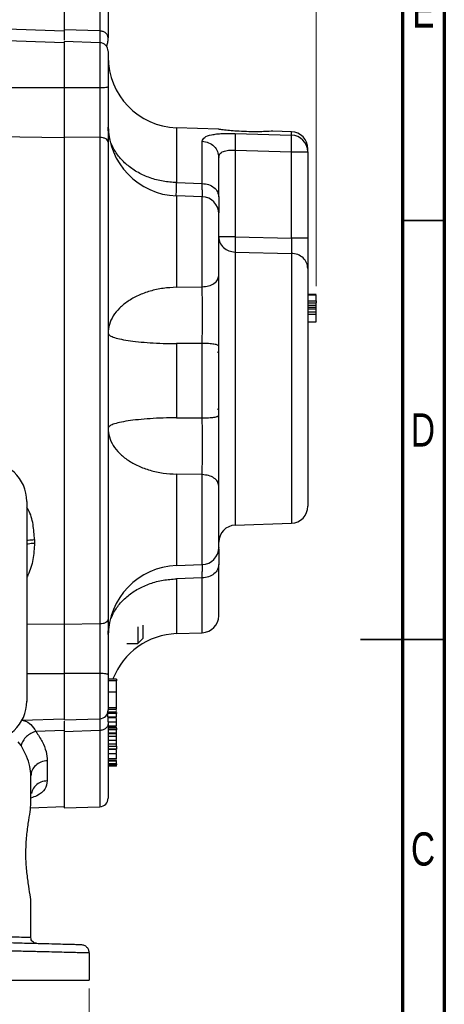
# Model space of a CAD drawing. Header units: inches. Extents: x 0.6 to 16.3, y 0.2 to 11.5.
# Tile 17 of 18: x 14.3 to 16.3, y 4.1 to 8.8. Entities that reach past the tile are written whole.
import ezdxf

# ---------------------------------------------------------------- set-up
doc = ezdxf.new("R2010")
doc.units = ezdxf.units.IN
doc.header["$MEASUREMENT"] = 0
doc.styles.add('SLDTEXTSTYLE0', font='TXT', dxfattribs={"width": 0.75})
doc.dimstyles.new('SLDDIMSTYLE3', dxfattribs={"dimtxt": 0.137795, "dimasz": 0.14, "dimexe": 0, "dimexo": 0.0625, "dimgap": 0.034449, "dimtad": 0, "dimdec": 1, "dimlfac": 1.5, "dimrnd": 1e-09, "dimzin": 12, "dimdsep": 46, "dimtxsty": 'SLDTEXTSTYLE0', "dimblk1": 'CLOSED', "dimblk2": 'CLOSED', "dimsah": 1, "dimcen": 0.09, "dimadec": 0, "dimazin": 3, "dimtfac": 1, "dimtdec": 1, "dimtofl": 0, "dimtmove": 0, "dimatfit": 3, "dimldrblk": 'CLOSED', "dimfxl": 0, "dimfrac": 2, "dimtolj": 1, "dimtzin": 12, "dimarcsym": 0})
doc.dimstyles.new('SLDDIMSTYLE4', dxfattribs={"dimtxt": 0.137795, "dimasz": 0.14, "dimexe": 0, "dimexo": 0.0625, "dimgap": 0.034449, "dimtad": 0, "dimdec": 1, "dimlfac": 1.5, "dimrnd": 1e-09, "dimzin": 4, "dimdsep": 46, "dimtxsty": 'SLDTEXTSTYLE0', "dimblk1": 'CLOSED', "dimblk2": 'CLOSED', "dimsah": 1, "dimcen": 0.09, "dimadec": 0, "dimazin": 1, "dimtfac": 1, "dimtdec": 1, "dimtofl": 0, "dimtmove": 0, "dimatfit": 3, "dimldrblk": 'CLOSED', "dimfxl": 0, "dimfrac": 2, "dimtolj": 1, "dimtzin": 12, "dimarcsym": 0})

# ---------------------------------------------------------------- blocks, each defined once
blk = doc.blocks.new('_Closed')
at = {"color": 0, "linetype": 'ByBlock', "lineweight": -2}
for p, q in [((-1, 0.166667), (0, 0)), ((-1, 0.166667), (-1, -0.166667)), ((0, 0), (-1, -0.166667)), ((0, 0), (-1, 0))]:
    blk.add_line(p, q, dxfattribs=at)
blk = doc.blocks.new('_D_8')
at = {"color": 7, "linetype": 'Continuous', "lineweight": 0}
for p, q in [((14.4414, 10.4158), (14.3995, 10.4158)), ((14.3995, 10.4158), (14.3995, 10.1971)), ((14.7469, 10.4158), (14.7889, 10.4158)), ((14.7889, 10.4158), (14.7889, 10.1971)), ((15.7368, 7.5051), (15.7368, 10.2567)), ((13.0418, 10.2174), (14.2787, 10.2174)), ((14.3995, 10.1971), (14.4414, 10.1971)), ((14.7889, 10.1971), (14.7469, 10.1971)), ((15.7368, 10.2174), (14.9097, 10.2174))]:
    blk.add_line(p, q, dxfattribs=at)
at = {"color": 7, "linetype": 'Continuous', "lineweight": 18, "xscale": 0.14, "yscale": 0.14, "rotation": 180.0000000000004}
blk.add_blockref('_Closed', (13.0418, 10.2174), dxfattribs=at)
at = {"color": 7, "linetype": 'Continuous', "lineweight": 18, "xscale": 0.14, "yscale": 0.14}
blk.add_blockref('_Closed', (15.7368, 10.2174), dxfattribs=at)
at = {"color": 7, "linetype": 'Continuous', "lineweight": 18, "char_height": 0.1378, "attachment_point": 1, "style": 'SLDTEXTSTYLE0'}
for s, insert in [('103', (14.4414, 10.3747)), ('4.0', (14.4669, 10.1685))]:
    blk.add_mtext(s, dxfattribs=dict(at, insert=insert))
blk = doc.blocks.new('_D_11')
at = {"color": 7, "linetype": 'Continuous', "lineweight": 0}
for p, q in [((11.4151, 4.2059), (11.4151, 3.7946)), ((14.6684, 4.2059), (14.6684, 3.7946)), ((13.5024, 4.0325), (13.4604, 4.0325)), ((13.4604, 4.0325), (13.4604, 3.8137)), ((13.8078, 4.0325), (13.8498, 4.0325)), ((13.8498, 4.0325), (13.8498, 3.8137)), ((11.4151, 3.834), (13.3396, 3.834)), ((13.4604, 3.8137), (13.5024, 3.8137)), ((13.8498, 3.8137), (13.8078, 3.8137)), ((14.6684, 3.834), (13.9706, 3.834))]:
    blk.add_line(p, q, dxfattribs=at)
at = {"color": 7, "linetype": 'Continuous', "lineweight": 18, "xscale": 0.14, "yscale": 0.14, "rotation": 180.0000000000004}
blk.add_blockref('_Closed', (11.4151, 3.834, 0.2998), dxfattribs=at)
at = {"color": 7, "linetype": 'Continuous', "lineweight": 18, "xscale": 0.14, "yscale": 0.14}
blk.add_blockref('_Closed', (14.6684, 3.834, 0.2998), dxfattribs=at)
at = {"color": 7, "linetype": 'Continuous', "lineweight": 18, "char_height": 0.1378, "attachment_point": 1, "style": 'SLDTEXTSTYLE0'}
for s, insert in [('124', (13.5024, 3.9913)), ('4.9', (13.5278, 3.7852))]:
    blk.add_mtext(s, dxfattribs=dict(at, insert=insert))

msp = doc.modelspace()

# ---------------------------------------------------------------- linework, layer by layer
at = {"color": 7, "linetype": 'Continuous', "lineweight": 70}
for p, q in [((16.3386, 11.4961), (16.3386, 0.1969)), ((16.1417, 11.2992), (16.1417, 0.3937))]:
    msp.add_line(p, q, dxfattribs=at)
at = {"color": 7, "linetype": 'Continuous', "lineweight": 25}
for p, q in [((14.5514, 9.0689), (14.5514, 8.7106)), ((13.0418, 8.7576), (14.5514, 8.7046)), ((14.5514, 8.6495), (13.0418, 8.7022)), ((14.7195, 8.7047), (14.5514, 8.7106)), ((14.5514, 8.7106), (14.5514, 8.7046)), ((14.7195, 8.6493), (14.5514, 8.6552)), ((14.5514, 8.6552), (14.5514, 8.4373)), ((14.5514, 8.4368), (13.0418, 8.4385)), ((14.7195, 8.4372), (14.5514, 8.4373)), ((15.2774, 8.243), (15.0798, 8.2499)), ((15.6195, 8.231), (15.5319, 8.2341)), ((14.5514, 8.2033), (13.0418, 8.2193)), ((14.7195, 8.2045), (14.5514, 8.2062)), ((14.5514, 8.2062), (14.5514, 5.9171)), ((14.7195, 8.2045), (14.7195, 5.9189)), ((15.3553, 8.2234), (15.6195, 8.2157)), ((15.2009, 7.9881), (15.2009, 8.1863)), ((15.3553, 8.1446), (15.3553, 7.7371)), ((15.3553, 8.1446), (15.6195, 8.1368)), ((15.6195, 7.7314), (15.6195, 8.1368)), ((15.6195, 8.1368), (15.6968, 8.1368)), ((15.6968, 8.1368), (15.6968, 7.7314)), ((15.0798, 7.9923), (15.2009, 7.9881)), ((15.2009, 7.9257), (15.0798, 7.9299)), ((15.3553, 7.7371), (15.6195, 7.7314)), ((15.3553, 7.6659), (15.6195, 7.66)), ((15.0798, 7.5008), (15.2009, 7.5029)), ((15.6968, 7.4667), (15.7368, 7.4667)), ((15.7368, 7.4662), (15.6968, 7.4662)), ((15.6968, 7.466), (15.7368, 7.466)), ((15.6968, 7.4658), (15.7368, 7.4658)), ((15.6968, 7.4374), (15.7368, 7.4374)), ((15.6968, 7.4273), (15.7368, 7.4273)), ((15.6968, 7.4158), (15.7368, 7.4158)), ((15.6968, 7.4068), (15.7368, 7.4068)), ((15.7368, 7.398), (15.6968, 7.398)), ((15.7368, 7.3833), (15.6968, 7.3833)), ((15.7368, 7.3724), (15.6968, 7.3724)), ((15.6968, 7.3385), (15.7368, 7.3385)), ((15.2009, 7.2367), (15.0798, 7.2359)), ((15.0798, 7.2359), (15.0798, 6.8875)), ((15.2009, 6.8866), (15.2009, 7.2367)), ((15.2781, 7.1904), (15.2718, 7.1966)), ((15.2718, 6.9268), (15.2781, 6.9329)), ((15.0798, 6.8875), (15.2009, 6.8866)), ((15.2009, 6.6204), (15.0798, 6.6225)), ((14.3758, 6.495), (14.3758, 5.5555)), ((15.3553, 6.3831), (15.6195, 6.3923)), ((14.4123, 6.315), (14.4123, 6.2987)), ((15.0798, 6.1934), (15.2009, 6.1976)), ((15.2009, 6.1353), (15.0798, 6.131)), ((14.7195, 5.9189), (14.5514, 5.9171)), ((14.8974, 5.9051), (14.8974, 5.8269)), ((14.9234, 5.8529), (14.9234, 5.9129)), ((15.0798, 5.8735), (15.2009, 5.8777)), ((14.8974, 5.8269), (14.9234, 5.8529)), ((14.8464, 5.8269), (14.8974, 5.8269)), ((14.7195, 5.6861), (14.5514, 5.686)), ((14.5514, 5.686), (14.5514, 5.4682)), ((14.7981, 5.6597), (14.7581, 5.6597)), ((14.7981, 5.652), (14.7581, 5.652)), ((14.7981, 5.6002), (14.7981, 5.652)), ((14.7581, 5.6002), (14.7981, 5.6002)), ((14.7581, 5.5266), (14.7981, 5.5266)), ((14.7581, 5.5181), (14.7981, 5.5181)), ((14.3531, 5.4669), (14.5514, 5.4739)), ((14.5514, 5.4682), (14.7195, 5.4741)), ((14.7981, 5.5039), (14.7581, 5.5039)), ((14.7981, 5.4984), (14.7581, 5.4984)), ((14.7981, 5.4808), (14.7581, 5.4808)), ((14.7581, 5.48), (14.7981, 5.48)), ((14.7581, 5.4598), (14.7581, 5.4515)), ((14.7581, 5.4585), (14.7981, 5.4585)), ((14.5514, 5.4188), (14.4187, 5.4141)), ((14.5514, 5.4188), (14.5514, 5.4128)), ((14.7195, 5.4187), (14.5514, 5.4128)), ((14.5514, 5.4128), (14.5514, 5.0545)), ((14.7581, 5.4397), (14.7981, 5.4397)), ((14.7581, 5.4361), (14.7981, 5.4361)), ((14.7981, 5.429), (14.7581, 5.429)), ((14.7981, 5.4224), (14.7581, 5.4224)), ((14.7981, 5.4301), (14.7981, 5.4336)), ((14.7981, 5.4054), (14.7581, 5.4054)), ((14.7581, 5.4051), (14.7981, 5.4051)), ((14.7581, 5.3912), (14.7981, 5.3912)), ((14.7581, 5.3728), (14.7981, 5.3728)), ((14.7981, 5.3912), (14.7981, 5.4037)), ((14.7981, 5.356), (14.7981, 5.3712)), ((14.7581, 5.356), (14.7981, 5.356)), ((14.7581, 5.3444), (14.7981, 5.3444)), ((14.7981, 5.3306), (14.7581, 5.3306)), ((14.7981, 5.3293), (14.7581, 5.3293)), ((14.4723, 5.2763), (14.4723, 5.1823)), ((14.7581, 5.3101), (14.7981, 5.3101)), ((14.7981, 5.2854), (14.7581, 5.2854)), ((14.7581, 5.2784), (14.7981, 5.2784)), ((14.7581, 5.2761), (14.7981, 5.2761)), ((14.7981, 5.2626), (14.7581, 5.2626)), ((14.7981, 5.2571), (14.7581, 5.2571)), ((14.7981, 5.2511), (14.7581, 5.2511)), ((14.3951, 5.0771), (14.3951, 5.205)), ((14.3937, 5.0555), (14.5514, 5.0611)), ((14.5514, 5.0545), (14.7195, 5.0603)), ((14.3951, 4.4455), (14.3951, 4.6068)), ((14.6684, 4.3734), (14.6684, 4.2453)), ((13.8787, 4.2453), (14.6684, 4.2453))]:
    msp.add_line(p, q, dxfattribs=at)
at = {"color": 8, "linetype": 'Continuous', "lineweight": 25}
for p, q in [((14.7195, 9.063), (14.7195, 8.7047)), ((14.7195, 8.6493), (14.7195, 8.4372)), ((15.0798, 8.2499), (15.0798, 7.9923)), ((15.6195, 8.2157), (15.6195, 8.231)), ((15.0798, 7.9299), (15.0798, 7.5008)), ((15.2009, 7.5029), (15.2009, 7.9257)), ((15.3553, 7.6659), (15.3553, 6.3831)), ((15.6195, 7.66), (15.6195, 6.3923)), ((15.0798, 6.6225), (15.0798, 6.1934)), ((15.2009, 6.1976), (15.2009, 6.6204)), ((15.0798, 6.131), (15.0798, 5.8735)), ((15.2009, 5.8777), (15.2009, 6.1353)), ((14.3758, 5.9182), (14.5514, 5.92)), ((14.3758, 5.6865), (14.5514, 5.6866)), ((14.7195, 5.6861), (14.7195, 5.4741)), ((14.7195, 5.4187), (14.7195, 5.0603)), ((14.3489, 5.3484), (14.3351, 5.3648))]:
    msp.add_line(p, q, dxfattribs=at)
at = {"color": 7, "linetype": 'Continuous', "lineweight": 35}
for p, q in [((16.1417, 7.815), (16.3386, 7.815)), ((16.3386, 5.8465), (15.9449, 5.8465)), ((16.1417, 5.8465), (16.3386, 5.8465))]:
    msp.add_line(p, q, dxfattribs=at)
at = {"color": 7, "linetype": 'Continuous', "lineweight": 25}
for centre, radius, start, end in [((14.7181, 8.6093), 0.04, 0, 88), ((15.0914, 8.583), 0.3333, 180, 268), ((15.0914, 8.2631), 0.3333, 180, 268), ((15.6168, 8.1511), 0.08, 0, 88), ((15.6173, 8.1363), 0.0794, 0.364, 88.394), ((15.1981, 7.8457), 0.08, 360, 88), ((15.6168, 6.4723), 0.08, 272, 0), ((15.3581, 6.3031), 0.08, 92, 180), ((15.1981, 6.2776), 0.08, 272, 0), ((15.0914, 5.8603), 0.3333, 92, 180), ((15.1981, 5.9576), 0.08, 272, 0), ((15.0914, 5.5403), 0.3333, 92, 158.804), ((14.7181, 5.514), 0.04, 272, 0), ((14.7181, 5.1003), 0.04, 272, 0)]:
    msp.add_arc(centre, radius, start, end, dxfattribs=at)
for centre, major_axis, start_param, end_param in [((14.1632, 6.489), (0.2087, 0.0437), 6.091166, 7.631805), ((14.1632, 5.5615), (0.2087, -0.0437), 4.934566, 6.475204)]:
    msp.add_ellipse(centre, major_axis=major_axis, ratio=0.927683, start_param=start_param, end_param=end_param, dxfattribs=at)
for points, knots in [([(14.7581, 9.023), (14.7581, 9.021), (14.7581, 9.0169), (14.7581, 8.984), (14.7581, 8.9327), (14.7581, 8.8624), (14.7581, 8.7769), (14.7581, 8.7067), (14.7581, 8.6718)], [0, 0, 0, 0, 0.171594, 0.342271, 0.511803, 0.677325, 0.840122, 1, 1, 1, 1]), ([(14.5514, 8.7106), (14.5514, 8.6995), (14.5514, 8.6789), (14.5514, 8.6639), (14.5514, 8.6609), (14.5514, 8.6608)], [0, 0, 0, 0, 0.531306, 0.983851, 1, 1, 1, 1]), ([(14.7502, 8.6356), (14.7512, 8.6361), (14.7534, 8.6373), (14.7555, 8.6455), (14.7571, 8.6543), (14.758, 8.663), (14.7581, 8.6688), (14.7581, 8.6714)], [0, 0, 0, 0, 0.198622, 0.477958, 0.693876, 0.858994, 1, 1, 1, 1]), ([(14.7581, 8.6084), (14.7581, 8.6086), (14.7581, 8.6093), (14.7581, 8.6024), (14.7581, 8.588), (14.7581, 8.5668), (14.7581, 8.5403), (14.7581, 8.5095), (14.7581, 8.476), (14.7581, 8.4535), (14.7581, 8.4424)], [0, 0, 0, 0, 0.057222, 0.19342, 0.329618, 0.46228, 0.594942, 0.73114, 0.867338, 1, 1, 1, 1]), ([(14.5514, 8.4373), (14.5514, 8.4157), (14.5514, 8.3756), (14.5514, 8.3171), (14.5514, 8.2601), (14.5514, 8.2251), (14.5514, 8.2062)], [0, 0, 0, 0, 0.266854, 0.494133, 0.728007, 1, 1, 1, 1]), ([(14.7195, 8.4372), (14.7195, 8.4187), (14.7196, 8.3856), (14.7196, 8.3414), (14.7196, 8.3049), (14.7196, 8.2762), (14.7196, 8.2489), (14.7195, 8.2259), (14.7195, 8.2108), (14.7195, 8.2045)], [0, 0, 0, 0, 0.2271673, 0.4056622, 0.5434047, 0.6819465, 0.778223, 0.9068661, 1, 1, 1, 1]), ([(14.7581, 8.4424), (14.7581, 8.4195), (14.7581, 8.3738), (14.7581, 8.3056), (14.7581, 8.2401), (14.7581, 8.2011), (14.7581, 8.1816)], [0, 0, 0, 0, 0.2500054, 0.5000378, 0.7499991, 1, 1, 1, 1]), ([(15.3288, 8.2365), (15.318, 8.2377), (15.2963, 8.2401), (15.2785, 8.2427), (15.2777, 8.2428), (15.2774, 8.2428)], [0, 0, 0, 0, 0.362246, 0.724566, 1, 1, 1, 1]), ([(15.5319, 8.2339), (15.532, 8.2339), (15.5321, 8.2339), (15.5169, 8.233), (15.4899, 8.2317), (15.4524, 8.231), (15.4083, 8.2315), (15.3647, 8.2335), (15.3399, 8.2356), (15.3288, 8.2365)], [0, 0, 0, 0, 0.094828, 0.238323, 0.385073, 0.538535, 0.699153, 0.864965, 1, 1, 1, 1]), ([(15.2009, 8.1863), (15.203, 8.1928), (15.2071, 8.2058), (15.236, 8.2159), (15.2673, 8.2209), (15.2945, 8.223), (15.3242, 8.224), (15.345, 8.2236), (15.3553, 8.2234)], [0, 0, 0, 0, 0.257226, 0.510047, 0.635106, 0.757972, 0.879731, 1, 1, 1, 1]), ([(15.3553, 8.2234), (15.3555, 8.2208), (15.356, 8.2157), (15.3562, 8.1971), (15.356, 8.1726), (15.3555, 8.1539), (15.3553, 8.1446)], [0, 0, 0, 0, 0.250114, 0.5, 0.749886, 1, 1, 1, 1]), ([(15.6195, 8.1368), (15.6198, 8.1458), (15.6203, 8.1646), (15.6205, 8.1878), (15.6204, 8.2027), (15.62, 8.2117), (15.6197, 8.2143), (15.6195, 8.2157)], [0, 0, 0, 0, 0.241771, 0.499322, 0.700331, 0.837915, 1, 1, 1, 1]), ([(14.7581, 8.1816), (14.7581, 8.1285), (14.7581, 8.0212), (14.7581, 7.8466), (14.7581, 7.6615), (14.7581, 7.467), (14.7581, 7.2659), (14.7581, 7.0617), (14.7581, 6.8575), (14.7581, 6.6563), (14.7581, 6.4618), (14.7581, 6.2767), (14.7581, 6.1022), (14.7581, 5.9949), (14.7581, 5.9417)], [0, 0, 0, 0, 0.079937, 0.161332, 0.244098, 0.328859, 0.414198, 0.5, 0.585797, 0.671136, 0.755901, 0.838663, 0.920061, 1, 1, 1, 1]), ([(15.2781, 8.1103), (15.2791, 8.1164), (15.2805, 8.1254), (15.29, 8.134), (15.2993, 8.1389), (15.3108, 8.1423), (15.3241, 8.1443), (15.3391, 8.1452), (15.3498, 8.1448), (15.3553, 8.1446)], [0, 0, 0, 0, 0.264937, 0.392212, 0.51681, 0.632975, 0.751696, 0.873788, 1, 1, 1, 1]), ([(15.6968, 8.1368), (15.6968, 8.1424), (15.6968, 8.1509), (15.6968, 8.1498), (15.6968, 8.1495)], [0, 0, 0, 0, 0.666557, 1, 1, 1, 1]), ([(15.2781, 7.9255), (15.2781, 7.9514), (15.2781, 8.003), (15.2781, 8.0652), (15.2781, 8.0953), (15.2781, 8.1103)], [0, 0, 0, 0, 0.33326, 0.666756, 1, 1, 1, 1]), ([(15.2781, 7.9255), (15.2781, 7.9083), (15.2781, 7.8756), (15.2781, 7.8589), (15.2781, 7.851)], [0, 0, 0, 0, 0.526802, 1, 1, 1, 1]), ([(15.2781, 7.555), (15.2781, 7.5694), (15.2781, 7.5989), (15.2781, 7.6532), (15.2781, 7.7083), (15.2781, 7.759), (15.2781, 7.8017), (15.2781, 7.8317), (15.2781, 7.8461), (15.2781, 7.8443), (15.2781, 7.8439)], [0, 0, 0, 0, 0.131913, 0.270348, 0.408783, 0.540696, 0.672609, 0.811044, 0.949479, 1, 1, 1, 1]), ([(15.3553, 7.7371), (15.3552, 7.7298), (15.3549, 7.7152), (15.3548, 7.6949), (15.3549, 7.6775), (15.3552, 7.6698), (15.3553, 7.6659)], [0, 0, 0, 0, 0.250045, 0.5, 0.749955, 1, 1, 1, 1]), ([(15.6195, 7.7314), (15.6197, 7.7219), (15.62, 7.7058), (15.6201, 7.6854), (15.6199, 7.6702), (15.6197, 7.6633), (15.6195, 7.66)], [0, 0, 0, 0, 0.322493, 0.543184, 0.777777, 1, 1, 1, 1]), ([(15.6968, 7.7314), (15.6968, 7.7167), (15.6968, 7.6872), (15.6968, 7.6466), (15.6968, 7.6115), (15.6968, 7.5962), (15.6968, 7.5885)], [0, 0, 0, 0, 0.249845, 0.499687, 0.749639, 1, 1, 1, 1]), ([(15.6968, 7.5885), (15.6968, 7.5732), (15.6968, 7.542), (15.6968, 7.4777), (15.6968, 7.4007), (15.6968, 7.3122), (15.6968, 7.2163), (15.6968, 7.1173), (15.6968, 7.0196), (15.6968, 6.9253), (15.6968, 6.8345), (15.6968, 6.7476), (15.6968, 6.6671), (15.6968, 6.5971), (15.6968, 6.5408), (15.6968, 6.501), (15.6968, 6.4766), (15.6968, 6.4737), (15.6968, 6.4723)], [0, 0, 0, 0, 0.059425, 0.12141, 0.185227, 0.25, 0.314773, 0.37859, 0.440575, 0.5, 0.559425, 0.62141, 0.685227, 0.75, 0.814773, 0.87859, 0.940575, 1, 1, 1, 1]), ([(15.2781, 7.2249), (15.2781, 7.2545), (15.2781, 7.3135), (15.2781, 7.4013), (15.2781, 7.4843), (15.2781, 7.5315), (15.2781, 7.555)], [0, 0, 0, 0, 0.250628, 0.501002, 0.750578, 1, 1, 1, 1]), ([(15.2009, 7.2367), (15.2009, 7.2424), (15.2009, 7.2547), (15.201, 7.2758), (15.2011, 7.2971), (15.2011, 7.3187), (15.2011, 7.341), (15.2012, 7.3778), (15.2011, 7.4201), (15.201, 7.4659), (15.2009, 7.49), (15.2009, 7.5029)], [0, 0, 0, 0, 0.060179, 0.130114, 0.222338, 0.283412, 0.357901, 0.457617, 0.677462, 0.826936, 1, 1, 1, 1]), ([(15.7368, 7.4374), (15.7368, 7.4381), (15.7368, 7.4412), (15.7368, 7.4477), (15.7368, 7.4567), (15.7368, 7.4639), (15.7368, 7.4653), (15.7368, 7.4658)], [0, 0, 0, 0, 0.04482, 0.175114, 0.424426, 0.780644, 1, 1, 1, 1]), ([(15.7368, 7.4374), (15.7368, 7.4364), (15.7368, 7.4342), (15.7368, 7.4312), (15.7368, 7.4289), (15.7368, 7.4276), (15.7368, 7.4274), (15.7368, 7.4273)], [0, 0, 0, 0, 0.191312, 0.462459, 0.755434, 0.8996, 1, 1, 1, 1]), ([(15.7368, 7.4158), (15.7368, 7.4161), (15.7368, 7.4167), (15.7368, 7.4206), (15.7368, 7.4244), (15.7368, 7.4271), (15.7368, 7.4273)], [0, 0, 0, 0, 0.235564, 0.592192, 0.968372, 1, 1, 1, 1]), ([(15.7368, 7.4068), (15.7368, 7.4074), (15.7368, 7.4088), (15.7368, 7.4112), (15.7368, 7.4136), (15.7368, 7.4155), (15.7368, 7.4157), (15.7368, 7.4158)], [0, 0, 0, 0, 0.104067, 0.25608, 0.507447, 0.772481, 1, 1, 1, 1]), ([(15.7368, 7.398), (15.7368, 7.3981), (15.7368, 7.3983), (15.7368, 7.3999), (15.7368, 7.4023), (15.7368, 7.4047), (15.7368, 7.4061), (15.7368, 7.4068)], [0, 0, 0, 0, 0.177049, 0.431906, 0.692915, 0.862697, 1, 1, 1, 1]), ([(15.7368, 7.3833), (15.7368, 7.3834), (15.7368, 7.386), (15.7368, 7.3906), (15.7368, 7.3956), (15.7368, 7.3982), (15.7368, 7.3985), (15.7368, 7.3986)], [0, 0, 0, 0, 0.006326, 0.315179, 0.634443, 0.855798, 1, 1, 1, 1]), ([(15.7368, 7.3724), (15.7368, 7.3734), (15.7368, 7.3756), (15.7368, 7.379), (15.7368, 7.3817), (15.7368, 7.3831), (15.7368, 7.3833), (15.7368, 7.3833)], [0, 0, 0, 0, 0.170527, 0.405102, 0.725018, 0.902481, 1, 1, 1, 1]), ([(15.7368, 7.3385), (15.7368, 7.3389), (15.7368, 7.3399), (15.7368, 7.3468), (15.7368, 7.3563), (15.7368, 7.3648), (15.7368, 7.3694), (15.7368, 7.3717), (15.7368, 7.3724)], [0, 0, 0, 0, 0.144908, 0.42914, 0.737486, 0.875606, 0.96337, 1, 1, 1, 1]), ([(15.2781, 6.5683), (15.2781, 6.5919), (15.2781, 6.639), (15.2781, 6.722), (15.2781, 6.8098), (15.2781, 6.8689), (15.2781, 6.8984)], [0, 0, 0, 0, 0.2494223, 0.4989982, 0.7493725, 1, 1, 1, 1]), ([(15.2009, 6.6204), (15.2009, 6.6333), (15.201, 6.6574), (15.2011, 6.7032), (15.2012, 6.7455), (15.2011, 6.7823), (15.2011, 6.8046), (15.2011, 6.8297), (15.201, 6.8568), (15.2009, 6.8778), (15.2009, 6.8866)], [0, 0, 0, 0, 0.173075, 0.322557, 0.542416, 0.642138, 0.716632, 0.777709, 0.906675, 1, 1, 1, 1]), ([(15.2781, 6.2795), (15.2781, 6.279), (15.2781, 6.2772), (15.2781, 6.2917), (15.2781, 6.3216), (15.2781, 6.3643), (15.2781, 6.415), (15.2781, 6.4701), (15.2781, 6.5244), (15.2781, 6.5539), (15.2781, 6.5683)], [0, 0, 0, 0, 0.0505214, 0.1889563, 0.3273911, 0.4593042, 0.5912172, 0.7296521, 0.8680869, 1, 1, 1, 1]), ([(15.2781, 6.2723), (15.2781, 6.2644), (15.2781, 6.2477), (15.2781, 6.215), (15.2781, 6.1978)], [0, 0, 0, 0, 0.473198, 1, 1, 1, 1]), ([(15.2009, 6.1353), (15.2009, 6.145), (15.201, 6.1632), (15.2011, 6.1848), (15.2011, 6.1931), (15.2012, 6.1978)], [0, 0, 0, 0, 0.342081, 0.637532, 1, 1, 1, 1]), ([(15.2781, 5.9576), (15.2781, 5.9591), (15.2781, 5.9619), (15.2781, 5.9848), (15.2781, 6.0203), (15.2781, 6.0687), (15.2781, 6.1269), (15.2781, 6.1744), (15.2781, 6.1978)], [0, 0, 0, 0, 0.1727542, 0.344354, 0.5145129, 0.6797542, 0.8416516, 1, 1, 1, 1]), ([(14.7581, 5.9417), (14.7581, 5.9222), (14.7581, 5.8833), (14.7581, 5.8177), (14.7581, 5.7495), (14.7581, 5.7038), (14.7581, 5.681)], [0, 0, 0, 0, 0.250005, 0.500038, 0.749999, 1, 1, 1, 1]), ([(14.5514, 5.9171), (14.5514, 5.8986), (14.5514, 5.8644), (14.5514, 5.808), (14.5514, 5.7491), (14.5514, 5.7081), (14.5514, 5.686)], [0, 0, 0, 0, 0.266835, 0.494114, 0.727989, 1, 1, 1, 1]), ([(14.7195, 5.9189), (14.7195, 5.9032), (14.7196, 5.8752), (14.7196, 5.8332), (14.7196, 5.7975), (14.7196, 5.7673), (14.7196, 5.7377), (14.7195, 5.7117), (14.7195, 5.6937), (14.7195, 5.6861)], [0, 0, 0, 0, 0.227167, 0.405662, 0.543405, 0.681947, 0.778223, 0.906866, 1, 1, 1, 1]), ([(14.7581, 5.681), (14.7581, 5.6699), (14.7581, 5.6473), (14.7581, 5.6138), (14.7581, 5.583), (14.7581, 5.5565), (14.7581, 5.5353), (14.7581, 5.521), (14.7581, 5.514), (14.7581, 5.5147), (14.7581, 5.5149)], [0, 0, 0, 0, 0.132662, 0.26886, 0.405058, 0.53772, 0.670382, 0.80658, 0.942778, 1, 1, 1, 1]), ([(14.7981, 5.6596), (14.7981, 5.6592), (14.7981, 5.6583), (14.7981, 5.6554), (14.7981, 5.6529), (14.7981, 5.652)], [0, 0, 0, 0, 0.341619, 0.763154, 1, 1, 1, 1]), ([(14.7981, 5.5266), (14.7981, 5.5308), (14.7981, 5.5388), (14.7981, 5.5563), (14.7981, 5.5745), (14.7981, 5.5895), (14.7981, 5.5974), (14.7981, 5.6002)], [0, 0, 0, 0, 0.248795, 0.468887, 0.685432, 0.891129, 1, 1, 1, 1]), ([(14.7981, 5.5333), (14.7981, 5.5339), (14.7981, 5.5369), (14.7981, 5.5409), (14.7981, 5.5439), (14.7981, 5.5447)], [0, 0, 0, 0, 0.1748987, 0.7763912, 1, 1, 1, 1]), ([(14.7981, 5.5182), (14.7981, 5.5182), (14.7981, 5.5179), (14.7981, 5.5201), (14.7981, 5.5241), (14.7981, 5.5266)], [0, 0, 0, 0, 0.035563, 0.414033, 1, 1, 1, 1]), ([(14.7981, 5.5086), (14.7981, 5.5094), (14.7981, 5.5107), (14.7981, 5.5125), (14.7981, 5.5131)], [0, 0, 0, 0, 0.624666, 1, 1, 1, 1]), ([(14.5514, 5.4625), (14.5514, 5.4573), (14.5514, 5.446), (14.5514, 5.4245), (14.5514, 5.4128)], [0, 0, 0, 0, 0.4571153, 1, 1, 1, 1]), ([(14.7581, 5.4598), (14.7581, 5.461), (14.758, 5.4671), (14.7579, 5.4757), (14.7575, 5.4853), (14.7567, 5.4944), (14.7559, 5.4986), (14.7548, 5.499), (14.7545, 5.4991)], [0, 0, 0, 0, 0.04898, 0.239856, 0.408157, 0.615562, 0.877955, 1, 1, 1, 1]), ([(14.7981, 5.5038), (14.7981, 5.5033), (14.7981, 5.5025), (14.7981, 5.5003), (14.7981, 5.4989), (14.7981, 5.4984)], [0, 0, 0, 0, 0.557966, 0.836294, 1, 1, 1, 1]), ([(14.7981, 5.4808), (14.7981, 5.4815), (14.7981, 5.4831), (14.7981, 5.4871), (14.7981, 5.4915), (14.7981, 5.4955), (14.7981, 5.4975), (14.7981, 5.4984)], [0, 0, 0, 0, 0.15671, 0.401174, 0.666276, 0.851909, 1, 1, 1, 1]), ([(14.7981, 5.4825), (14.7981, 5.4833), (14.7981, 5.4865), (14.7981, 5.4903), (14.7981, 5.4929), (14.7981, 5.4933)], [0, 0, 0, 0, 0.242737, 0.869496, 1, 1, 1, 1]), ([(14.7981, 5.4585), (14.7981, 5.4609), (14.7981, 5.4662), (14.7981, 5.4722), (14.7981, 5.4754)], [0, 0, 0, 0, 0.46909, 1, 1, 1, 1]), ([(14.7981, 5.4397), (14.7981, 5.4411), (14.7981, 5.4437), (14.7981, 5.4495), (14.7981, 5.4552), (14.7981, 5.4585)], [0, 0, 0, 0, 0.2924, 0.585087, 1, 1, 1, 1]), ([(14.4187, 5.4141), (14.4107, 5.4114), (14.3946, 5.4061), (14.3735, 5.3902), (14.3568, 5.3705), (14.3515, 5.3558), (14.3489, 5.3484)], [0, 0, 0, 0, 0.249997, 0.499993, 0.749996, 1, 1, 1, 1]), ([(14.4187, 5.4141), (14.4292, 5.398), (14.4502, 5.3659), (14.4685, 5.3193), (14.471, 5.2906), (14.4723, 5.2763)], [0, 0, 0, 0, 0.334788, 0.668987, 1, 1, 1, 1]), ([(14.7581, 5.4515), (14.7581, 5.4167), (14.7581, 5.3464), (14.7581, 5.2609), (14.7581, 5.1906), (14.7581, 5.1393), (14.7581, 5.1064), (14.7581, 5.1023), (14.7581, 5.1003)], [0, 0, 0, 0, 0.159873, 0.3226643, 0.488197, 0.6577181, 0.8283959, 1, 1, 1, 1]), ([(14.7981, 5.4289), (14.7981, 5.4289), (14.7981, 5.4286), (14.7981, 5.4268), (14.7981, 5.4244), (14.7981, 5.4229), (14.7981, 5.4224)], [0, 0, 0, 0, 0.045802, 0.583846, 0.845878, 1, 1, 1, 1]), ([(14.7981, 5.4054), (14.7981, 5.4059), (14.7981, 5.4073), (14.7981, 5.4111), (14.7981, 5.4154), (14.7981, 5.4193), (14.7981, 5.4214), (14.7981, 5.4224)], [0, 0, 0, 0, 0.15671, 0.401174, 0.666276, 0.851909, 1, 1, 1, 1]), ([(14.7981, 5.3728), (14.7981, 5.3732), (14.7981, 5.3741), (14.7981, 5.3774), (14.7981, 5.3822), (14.7981, 5.3873), (14.7981, 5.3902), (14.7981, 5.3912)], [0, 0, 0, 0, 0.122482, 0.301752, 0.57769, 0.860686, 1, 1, 1, 1]), ([(14.7981, 5.3728), (14.7981, 5.3726), (14.7981, 5.3723), (14.7981, 5.3727), (14.7981, 5.3728)], [0, 0, 0, 0, 0.717897, 1, 1, 1, 1]), ([(14.3951, 5.205), (14.394, 5.2199), (14.3918, 5.2497), (14.3761, 5.298), (14.358, 5.3315), (14.3489, 5.3484)], [0, 0, 0, 0, 0.329707, 0.661662, 1, 1, 1, 1]), ([(14.7981, 5.3444), (14.7981, 5.3453), (14.7981, 5.3479), (14.7981, 5.3517), (14.7981, 5.3546), (14.7981, 5.356)], [0, 0, 0, 0, 0.218061, 0.607467, 1, 1, 1, 1]), ([(14.7981, 5.3444), (14.7981, 5.3437), (14.7981, 5.3418), (14.7981, 5.338), (14.7981, 5.3343), (14.7981, 5.3315), (14.7981, 5.3308), (14.7981, 5.3306)], [0, 0, 0, 0, 0.116766, 0.316948, 0.687458, 0.870936, 1, 1, 1, 1]), ([(14.7981, 5.3312), (14.7981, 5.331), (14.7981, 5.3304), (14.7981, 5.3303), (14.7981, 5.3305), (14.7981, 5.3306)], [0, 0, 0, 0, 0.401746, 0.89204, 1, 1, 1, 1]), ([(14.7981, 5.3101), (14.7981, 5.3104), (14.7981, 5.3112), (14.7981, 5.3143), (14.7981, 5.3198), (14.7981, 5.3245), (14.7981, 5.3272)], [0, 0, 0, 0, 0.131408, 0.309945, 0.60289, 1, 1, 1, 1]), ([(14.7981, 5.3101), (14.7981, 5.3099), (14.7981, 5.3098), (14.7981, 5.3101), (14.7981, 5.3101)], [0, 0, 0, 0, 0.934648, 1, 1, 1, 1]), ([(14.7981, 5.2967), (14.7981, 5.297), (14.7981, 5.2975), (14.7981, 5.3003), (14.7981, 5.3036), (14.7981, 5.3063), (14.7981, 5.307)], [0, 0, 0, 0, 0.180552, 0.445096, 0.846023, 1, 1, 1, 1]), ([(14.7981, 5.2854), (14.7981, 5.2857), (14.7981, 5.2864), (14.7981, 5.2894), (14.7981, 5.293), (14.7981, 5.2967), (14.7981, 5.2989), (14.7981, 5.2999)], [0, 0, 0, 0, 0.15671, 0.401174, 0.666276, 0.851909, 1, 1, 1, 1]), ([(14.7981, 5.2784), (14.7981, 5.2786), (14.7981, 5.2788), (14.7981, 5.2808), (14.7981, 5.281)], [0, 0, 0, 0, 0.9220309, 1, 1, 1, 1]), ([(14.7981, 5.2626), (14.7981, 5.2642), (14.7981, 5.2665), (14.7981, 5.2714), (14.7981, 5.2744), (14.7981, 5.2759), (14.7981, 5.2761)], [0, 0, 0, 0, 0.50378, 0.737382, 0.971834, 1, 1, 1, 1]), ([(14.7981, 5.2626), (14.7981, 5.2621), (14.7981, 5.2612), (14.7981, 5.2592), (14.7981, 5.2578), (14.7981, 5.2571)], [0, 0, 0, 0, 0.409669, 0.69267, 1, 1, 1, 1]), ([(14.7981, 5.2511), (14.7981, 5.2512), (14.7981, 5.2514), (14.7981, 5.2525), (14.7981, 5.2542), (14.7981, 5.2558), (14.7981, 5.2567), (14.7981, 5.2571)], [0, 0, 0, 0, 0.1422185, 0.3702958, 0.7054741, 0.8758511, 1, 1, 1, 1]), ([(14.3951, 4.6068), (14.3951, 4.6068), (14.3951, 4.6173), (14.392, 4.6446), (14.3826, 4.7009), (14.3739, 4.7682), (14.3704, 4.8419), (14.374, 4.9157), (14.3825, 4.9828), (14.3924, 5.0401), (14.3942, 5.0647), (14.3951, 5.0771)], [0, 0, 0, 0, 0.000001, 0.126038, 0.251233, 0.375846, 0.499996, 0.624157, 0.748767, 0.873963, 1, 1, 1, 1]), ([(14.3951, 4.4455), (14.393, 4.4455), (14.3887, 4.4456), (14.3545, 4.4466), (14.3023, 4.448), (14.2526, 4.4494), (14.227, 4.4501)], [0, 0, 0, 0, 0.2481, 0.499972, 0.743513, 1, 1, 1, 1]), ([(13.8777, 4.433), (13.9089, 4.4322), (13.9722, 4.4306), (14.0664, 4.4281), (14.1601, 4.4256), (14.2508, 4.4233), (14.3361, 4.421), (14.4133, 4.419), (14.4804, 4.4173), (14.5359, 4.4158), (14.5787, 4.4147), (14.6083, 4.4139), (14.6262, 4.4134), (14.6284, 4.4134), (14.6295, 4.4134)], [0, 0, 0, 0, 0.0780321, 0.1583142, 0.2407101, 0.326281, 0.4127917, 0.5000535, 0.5873012, 0.6738003, 0.7593637, 0.8417273, 0.9219894, 1, 1, 1, 1]), ([(14.6684, 4.3734), (14.6672, 4.3734), (14.6649, 4.3735), (14.6454, 4.374), (14.6166, 4.3747), (14.5808, 4.3756), (14.5411, 4.3766), (14.4942, 4.3777), (14.4491, 4.3788), (14.409, 4.3798), (14.3761, 4.3807), (14.3405, 4.3815), (14.3025, 4.3825), (14.2618, 4.3835), (14.2187, 4.3846), (14.1633, 4.386), (14.0897, 4.3878), (13.9913, 4.3903), (13.9182, 4.3921), (13.8787, 4.3931)], [0, 0, 0, 0, 0.079768, 0.160951, 0.243549, 0.306446, 0.370139, 0.43463, 0.49992, 0.534019, 0.569107, 0.605181, 0.642244, 0.680293, 0.719331, 0.759355, 0.825954, 0.906172, 1, 1, 1, 1])]:
    msp.add_open_spline(points, degree=3, knots=knots, dxfattribs=at)
for points in [[(14.7581, 8.6718), (14.7575, 8.676), (14.7564, 8.6845), (14.7475, 8.6952), (14.7348, 8.7028), (14.7246, 8.704), (14.7195, 8.7047)], [(14.7581, 8.4424), (14.7575, 8.4417), (14.7564, 8.4404), (14.7475, 8.4387), (14.7348, 8.4375), (14.7246, 8.4373), (14.7195, 8.4372)], [(15.0798, 7.9923), (15.0585, 7.9938), (15.016, 7.9969), (14.955, 8.0134), (14.899, 8.038), (14.8502, 8.0708), (14.8101, 8.1102), (14.7806, 8.1548), (14.7616, 8.2031), (14.7593, 8.2365), (14.7581, 8.2532)], [(14.7581, 8.1816), (14.7575, 8.1846), (14.7564, 8.1904), (14.7475, 8.1979), (14.7348, 8.2032), (14.7246, 8.204), (14.7195, 8.2045)], [(15.2009, 8.1863), (15.2111, 8.1849), (15.2315, 8.182), (15.2569, 8.1643), (15.2746, 8.1395), (15.2769, 8.1201), (15.2781, 8.1103)], [(15.2009, 7.9881), (15.2111, 7.9869), (15.2315, 7.9845), (15.2569, 7.97), (15.2746, 7.9496), (15.2769, 7.9335), (15.2781, 7.9255)], [(15.2781, 7.7371), (15.2792, 7.728), (15.2815, 7.7097), (15.2993, 7.6865), (15.3247, 7.6699), (15.3451, 7.6673), (15.3553, 7.6659)], [(15.3553, 7.7371), (15.3451, 7.7371), (15.3247, 7.7371), (15.2993, 7.7371), (15.2815, 7.7371), (15.2792, 7.7371), (15.2781, 7.7371)], [(15.6968, 7.7314), (15.6956, 7.7314), (15.6933, 7.7314), (15.6756, 7.7314), (15.6502, 7.7314), (15.6298, 7.7314), (15.6195, 7.7314)], [(15.6968, 7.5885), (15.6956, 7.5977), (15.6933, 7.616), (15.6756, 7.6393), (15.6502, 7.6559), (15.6298, 7.6586), (15.6195, 7.66)], [(15.2009, 7.5029), (15.2111, 7.5039), (15.2315, 7.5059), (15.2569, 7.518), (15.2746, 7.535), (15.2769, 7.5483), (15.2781, 7.555)], [(15.0798, 7.5008), (15.0585, 7.4996), (15.016, 7.4971), (14.955, 7.4834), (14.899, 7.463), (14.8502, 7.4358), (14.8101, 7.4032), (14.7806, 7.3662), (14.7616, 7.3262), (14.7593, 7.2985), (14.7581, 7.2847)], [(14.7581, 7.2847), (14.7593, 7.2816), (14.7616, 7.2753), (14.7806, 7.2663), (14.8101, 7.2579), (14.8502, 7.2506), (14.899, 7.2444), (14.955, 7.2398), (15.016, 7.2367), (15.0585, 7.2362), (15.0798, 7.2359)], [(15.2781, 7.2249), (15.2769, 7.2264), (15.2746, 7.2295), (15.2569, 7.2333), (15.2315, 7.2361), (15.2111, 7.2365), (15.2009, 7.2367)], [(15.2781, 6.8984), (15.2781, 6.9528), (15.2781, 7.0617), (15.2781, 7.1705), (15.2781, 7.2249)], [(15.2009, 6.8866), (15.2111, 6.8868), (15.2315, 6.8873), (15.2569, 6.89), (15.2746, 6.8939), (15.2769, 6.8969), (15.2781, 6.8984)], [(15.0798, 6.8875), (15.0585, 6.8872), (15.016, 6.8866), (14.955, 6.8835), (14.899, 6.8789), (14.8502, 6.8728), (14.8101, 6.8654), (14.7806, 6.857), (14.7616, 6.848), (14.7593, 6.8418), (14.7581, 6.8386)], [(14.7581, 6.8386), (14.7593, 6.8248), (14.7616, 6.7971), (14.7806, 6.7571), (14.8101, 6.7201), (14.8502, 6.6875), (14.899, 6.6604), (14.955, 6.64), (15.016, 6.6263), (15.0585, 6.6238), (15.0798, 6.6225)], [(15.2781, 6.5683), (15.2769, 6.575), (15.2746, 6.5884), (15.2569, 6.6053), (15.2315, 6.6175), (15.2111, 6.6194), (15.2009, 6.6204)], [(15.2781, 6.1978), (15.2769, 6.1898), (15.2746, 6.1738), (15.2569, 6.1534), (15.2315, 6.1388), (15.2111, 6.1364), (15.2009, 6.1353)], [(14.7581, 5.8701), (14.7593, 5.8868), (14.7616, 5.9202), (14.7806, 5.9685), (14.8101, 6.0132), (14.8502, 6.0526), (14.899, 6.0853), (14.955, 6.11), (15.016, 6.1265), (15.0585, 6.1295), (15.0798, 6.131)], [(14.7581, 5.9417), (14.7575, 5.9388), (14.7564, 5.9329), (14.7475, 5.9255), (14.7348, 5.9202), (14.7246, 5.9193), (14.7195, 5.9189)], [(14.7581, 5.681), (14.7575, 5.6816), (14.7564, 5.6829), (14.7475, 5.6846), (14.7348, 5.6858), (14.7246, 5.686), (14.7195, 5.6861)], [(14.7581, 5.4515), (14.7575, 5.4473), (14.7564, 5.4389), (14.7475, 5.4282), (14.7348, 5.4205), (14.7246, 5.4193), (14.7195, 5.4187)], [(14.4723, 5.2763), (14.4621, 5.275), (14.4417, 5.2723), (14.4163, 5.2557), (14.3985, 5.2324), (14.3962, 5.2142), (14.3951, 5.205)], [(14.4211, 4.4188), (14.4176, 4.4193), (14.4108, 4.4202), (14.4022, 4.4264), (14.3963, 4.4352), (14.3955, 4.442), (14.3951, 4.4455)], [(14.6295, 4.4134), (14.6346, 4.4126), (14.6449, 4.4112), (14.6577, 4.4019), (14.6667, 4.3888), (14.6678, 4.3785), (14.6684, 4.3734)]]:
    msp.add_open_spline(points, degree=3, dxfattribs=at)
at = {"color": 8, "linetype": 'Continuous', "lineweight": 25}
for points, knots in [([(14.7195, 8.7047), (14.7195, 8.7005), (14.7195, 8.6904), (14.7196, 8.6782), (14.7196, 8.6665), (14.7196, 8.6565), (14.7196, 8.6507), (14.7196, 8.6492), (14.7196, 8.6489)], [0, 0, 0, 0, 0.146881, 0.349764, 0.501602, 0.720096, 0.93733, 1, 1, 1, 1]), ([(15.0787, 7.9287), (15.0787, 7.9291), (15.0786, 7.9325), (15.0789, 7.9525), (15.0795, 7.979), (15.0798, 7.9923)], [0, 0, 0, 0, 0.065641, 0.53279, 1, 1, 1, 1]), ([(15.2012, 7.9257), (15.2011, 7.9303), (15.2011, 7.9386), (15.201, 7.9602), (15.2009, 7.9783), (15.2009, 7.9881)], [0, 0, 0, 0, 0.360379, 0.656798, 1, 1, 1, 1]), ([(14.4123, 6.315), (14.4107, 6.3388), (14.4074, 6.3863), (14.3938, 6.4387), (14.378, 6.4631), (14.3758, 6.4667)], [0, 0, 0, 0, 0.460326, 0.921518, 1, 1, 1, 1]), ([(14.3758, 6.3107), (14.378, 6.3113), (14.3884, 6.3143), (14.4018, 6.3147), (14.4123, 6.315)], [0, 0, 0, 0, 0.213793, 1, 1, 1, 1]), ([(14.4123, 6.2987), (14.4106, 6.273), (14.4073, 6.2215), (14.3911, 6.1682), (14.3775, 6.1419), (14.3758, 6.1385)], [0, 0, 0, 0, 0.4633562, 0.9290252, 1, 1, 1, 1]), ([(14.3758, 6.2943), (14.378, 6.2949), (14.3884, 6.2979), (14.4018, 6.2984), (14.4123, 6.2987)], [0, 0, 0, 0, 0.213793, 1, 1, 1, 1]), ([(14.3518, 5.4665), (14.3564, 5.4659), (14.3732, 5.4637), (14.3965, 5.4482), (14.4112, 5.4256), (14.4187, 5.4141)], [0, 0, 0, 0, 0.159375, 0.574204, 1, 1, 1, 1]), ([(14.7196, 5.4744), (14.7196, 5.4741), (14.7196, 5.4726), (14.7196, 5.4668), (14.7196, 5.4568), (14.7196, 5.4451), (14.7195, 5.4329), (14.7195, 5.4229), (14.7195, 5.4187)], [0, 0, 0, 0, 0.061802, 0.279237, 0.497933, 0.649912, 0.852983, 1, 1, 1, 1]), ([(14.4723, 5.1823), (14.4697, 5.1689), (14.4645, 5.1421), (14.4358, 5.1157), (14.4047, 5.1046), (14.3951, 5.1012)], [0, 0, 0, 0, 0.408352, 0.817157, 1, 1, 1, 1]), ([(14.4723, 5.1823), (14.4621, 5.1809), (14.4416, 5.1781), (14.4165, 5.1605), (14.4009, 5.1407), (14.3988, 5.1266), (14.3982, 5.1221)], [0, 0, 0, 0, 0.28804, 0.57608, 0.86412, 1, 1, 1, 1])]:
    msp.add_open_spline(points, degree=3, knots=knots, dxfattribs=at)

# ---------------------------------------------------------------- texts
at = {"color": 7, "linetype": 'Continuous', "lineweight": 0, "char_height": 0.1562, "attachment_point": 2, "style": 'SLDTEXTSTYLE0'}
for s, insert in [('E', (16.2405, 8.8771)), ('D', (16.2383, 6.9086)), ('C', (16.2385, 4.9401))]:
    msp.add_mtext(s, dxfattribs=dict(at, insert=insert))

# ---------------------------------------------------------------- dimensions: what is measured, and where the dimension line sits
at = {"color": 7, "linetype": 'Continuous', "lineweight": 18}
for base, p1, p2, dimstyle, picture, middle in [((15.7368, 10.2174), (13.0418, 10.5416), (15.7368, 7.4658), 'SLDDIMSTYLE4', '_D_8', (14.5942, 10.2174)), ((14.6684, 3.834), (11.4151, 4.2453), (14.6684, 4.2453), 'SLDDIMSTYLE3', '_D_11', (13.6551, 3.834))]:
    dim = msp.add_linear_dim(base=base, p1=p1, p2=p2, dimstyle=dimstyle, dxfattribs=at)
    dim.commit()
    dim.dimension.update_dxf_attribs({"geometry": picture, "text_midpoint": middle, "dimtype": 160})

doc.saveas('drawing.dxf')
